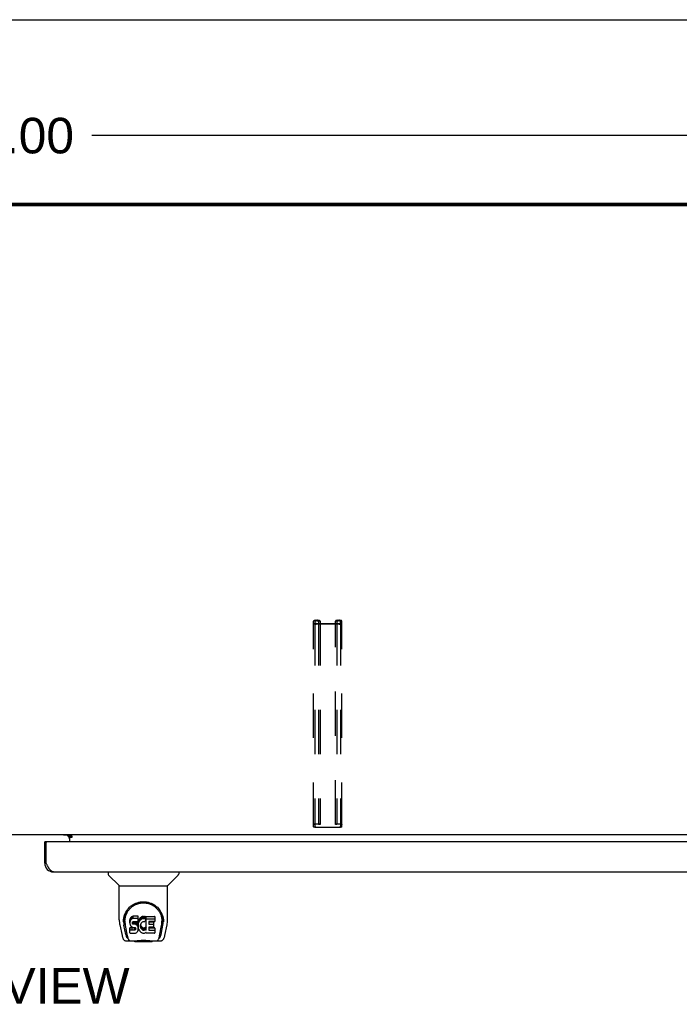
# Model space of a CAD drawing. Header units: inches. Extents: x 0 to 230, y 0 to 149.
# Tile 88 of 92: x 74 to 93, y 121 to 149. Entities that reach past the tile are written whole.
import ezdxf

# ---------------------------------------------------------------- set-up
doc = ezdxf.new("R2010")
doc.units = ezdxf.units.IN
doc.header["$LTSCALE"] = 12.635135
doc.header["$MEASUREMENT"] = 0
doc.linetypes.add('HIDDEN', pattern=[0.2, 0.1, -0.1])
doc.layers.get('0').update_dxf_attribs({"linetype": 'CONTINUOUS'})
for name, color, linetype in [('02___PRT_ALL_AXES', 7, 'CONTINUOUS'), ('DEFAULT_2', 8, 'HIDDEN'), ('DIMENSIONS', 7, 'CONTINUOUS')]:
    doc.layers.add(name, color=color, linetype=linetype)
doc.styles.get("Standard").update_dxf_attribs({"font": 'arial.ttf'})
doc.dimstyles.new('DIMSTYLE_1', dxfattribs={"dimtxt": 1.013514, "dimasz": 1.351351, "dimexe": 0.09, "dimexo": 0.07, "dimgap": 0.0375, "dimtad": 0, "dimtih": 1, "dimtoh": 1, "dimzin": 4, "dimdsep": 46, "dimtxsty": 'Standard', "dimblk": '_FILLED', "dimblk1": '_FILLED', "dimblk2": '_FILLED', "dimcen": 0.09, "dimazin": 1, "dimtfac": 1, "dimtofl": 0, "dimtmove": 0, "dimatfit": 3, "dimldrblk": '_FILLED', "dimfxl": 1, "dimtolj": 1, "dimtzin": 4, "dimarcsym": 0})

# ---------------------------------------------------------------- blocks, each defined once
blk = doc.blocks.new('_FILLED')
at = {"color": 0, "linetype": 'ByBlock'}
blk.add_solid([(0, 0), (-1, 0.2), (-1, -0.2)], dxfattribs=at)
blk = doc.blocks.new('*D9')
at = {"layer": 'DIMENSIONS', "color": 2, "linetype": 'Continuous'}
for p, q in [((43.844, 144.278), (43.844, 146.563)), ((103.844, 144.278), (103.844, 146.563)), ((43.844, 145.347), (71.566, 145.347)), ((103.844, 145.347), (76.121, 145.347))]:
    blk.add_line(p, q, dxfattribs=at)
at = {"layer": 'DIMENSIONS', "color": 2, "linetype": 'Continuous', "xscale": 1.3513513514, "yscale": 1.3513513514, "zscale": 1.3513513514, "rotation": 180}
blk.add_blockref('_FILLED', (43.844, 145.347), dxfattribs=at)
at = {"layer": 'DIMENSIONS', "color": 2, "linetype": 'Continuous', "xscale": 1.3513513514, "yscale": 1.3513513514, "zscale": 1.3513513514}
blk.add_blockref('_FILLED', (103.844, 145.347), dxfattribs=at)
at = {"layer": 'DIMENSIONS', "color": 2, "linetype": 'Continuous', "insert": (73.844, 145.853), "char_height": 1.0135, "width": 3.54165, "attachment_point": 2, "line_spacing_factor": 0.9}
blk.add_mtext('60.00', dxfattribs=at)

msp = doc.modelspace()

# ---------------------------------------------------------------- linework, layer by layer
at = {"color": 7, "linetype": 'Continuous'}
for p, q in [((0, 148.649), (229.73, 148.649)), ((103.732, 143.347), (43.956, 143.347)), ((102.291, 125.424), (45.396, 125.424)), ((75.418, 125.413), (75.482, 125.349)), ((75.49, 125.424), (75.49, 125.394)), ((74.843, 125.22), (74.781, 125.22)), ((75.49, 125.394), (75.558, 125.394)), ((75.49, 125.389), (75.49, 125.22)), ((75.558, 125.343), (75.49, 125.343)), ((75.558, 125.394), (75.558, 125.343)), ((74.781, 124.612), (74.823, 124.612)), ((76.59, 124.366), (76.59, 124.303)), ((78.598, 124.366), (78.598, 124.303)), ((76.899, 123.978), (76.601, 124.275)), ((78.288, 123.978), (78.586, 124.275)), ((76.905, 123.972), (78.283, 123.972)), ((76.905, 123), (76.905, 123.972)), ((78.283, 123.001), (78.283, 123.972)), ((77.023, 122.945), (77.023, 122.945)), ((77.03, 123.032), (77.029, 122.968)), ((77.067, 122.958), (77.067, 122.935)), ((77.209, 123.004), (77.208, 122.98)), ((77.208, 122.913), (77.208, 122.98)), ((77.209, 122.937), (77.208, 122.913)), ((77.208, 122.913), (77.208, 122.889)), ((77.208, 122.889), (77.212, 122.866)), ((77.214, 123.027), (77.209, 123.004)), ((77.209, 122.937), (77.209, 123.004)), ((77.214, 122.96), (77.209, 122.937)), ((77.224, 123.049), (77.214, 123.027)), ((77.214, 122.96), (77.214, 123.027)), ((77.224, 122.983), (77.214, 122.96)), ((77.237, 123.069), (77.224, 123.049)), ((77.224, 122.983), (77.224, 123.049)), ((77.237, 123.002), (77.224, 122.983)), ((77.246, 123.077), (77.237, 123.069)), ((77.237, 123.002), (77.237, 123.069)), ((77.246, 123.01), (77.237, 123.002)), ((77.256, 123.084), (77.246, 123.077)), ((77.246, 123.01), (77.246, 123.077)), ((77.256, 123.017), (77.246, 123.01)), ((77.277, 123.093), (77.256, 123.084)), ((77.256, 123.017), (77.256, 123.084)), ((77.277, 123.026), (77.256, 123.017)), ((77.301, 123.101), (77.277, 123.093)), ((77.277, 123.026), (77.277, 123.093)), ((77.301, 123.034), (77.277, 123.026)), ((77.279, 122.916), (77.281, 122.931)), ((77.279, 122.894), (77.279, 122.916)), ((77.279, 122.901), (77.279, 122.916)), ((77.279, 122.894), (77.279, 122.901)), ((77.282, 122.887), (77.279, 122.894)), ((77.281, 122.931), (77.284, 122.938)), ((77.282, 122.887), (77.282, 122.931)), ((77.286, 122.881), (77.282, 122.887)), ((77.284, 122.938), (77.29, 122.943)), ((77.286, 122.881), (77.286, 122.939)), ((77.29, 122.943), (77.305, 122.947)), ((77.307, 122.939), (77.292, 122.943)), ((77.292, 122.943), (77.292, 122.943)), ((77.292, 122.876), (77.292, 122.943)), ((77.44, 123.101), (77.301, 123.101)), ((77.301, 123.034), (77.301, 123.101)), ((77.44, 123.034), (77.301, 123.034)), ((77.305, 122.947), (77.319, 122.949)), ((77.331, 122.94), (77.307, 122.939)), ((77.307, 122.872), (77.307, 122.939)), ((77.319, 122.949), (77.432, 122.949)), ((77.355, 122.939), (77.331, 122.94)), ((77.331, 122.873), (77.331, 122.94)), ((77.378, 122.933), (77.355, 122.939)), ((77.355, 122.872), (77.355, 122.939)), ((77.389, 122.929), (77.378, 122.933)), ((77.378, 122.867), (77.378, 122.933)), ((77.399, 122.922), (77.389, 122.929)), ((77.389, 122.862), (77.389, 122.929)), ((77.416, 122.905), (77.399, 122.922)), ((77.399, 122.855), (77.399, 122.922)), ((77.429, 122.885), (77.416, 122.905)), ((77.416, 122.838), (77.416, 122.905)), ((77.432, 122.949), (77.438, 122.949)), ((77.438, 122.949), (77.44, 122.954)), ((77.442, 123.058), (77.44, 123.101)), ((77.44, 123.034), (77.44, 123.101)), ((77.442, 122.991), (77.44, 123.034)), ((77.44, 122.954), (77.441, 122.967)), ((77.444, 122.937), (77.44, 122.892)), ((77.44, 122.825), (77.44, 122.892)), ((77.441, 122.967), (77.442, 122.991)), ((77.442, 122.991), (77.442, 123.058)), ((77.448, 122.959), (77.444, 122.937)), ((77.444, 122.87), (77.444, 122.937)), ((77.448, 122.892), (77.444, 122.87)), ((77.454, 122.98), (77.448, 122.959)), ((77.448, 122.892), (77.448, 122.959)), ((77.454, 122.913), (77.448, 122.892)), ((77.463, 123.001), (77.454, 122.98)), ((77.454, 122.913), (77.454, 122.98)), ((77.463, 122.934), (77.454, 122.913)), ((77.474, 123.02), (77.463, 123.001)), ((77.463, 122.934), (77.463, 123.001)), ((77.474, 122.953), (77.463, 122.934)), ((77.487, 123.038), (77.474, 123.02)), ((77.474, 122.953), (77.474, 123.02)), ((77.487, 122.971), (77.474, 122.953)), ((77.501, 123.055), (77.487, 123.038)), ((77.487, 122.971), (77.487, 123.038)), ((77.501, 122.988), (77.487, 122.971)), ((77.518, 123.07), (77.501, 123.055)), ((77.501, 122.988), (77.501, 123.055)), ((77.518, 123.003), (77.501, 122.988)), ((77.523, 122.892), (77.517, 122.881)), ((77.536, 123.083), (77.518, 123.07)), ((77.518, 123.003), (77.518, 123.07)), ((77.536, 123.016), (77.518, 123.003)), ((77.537, 122.916), (77.523, 122.892)), ((77.556, 123.092), (77.536, 123.083)), ((77.536, 123.016), (77.536, 123.083)), ((77.556, 123.025), (77.536, 123.016)), ((77.545, 122.926), (77.537, 122.916)), ((77.556, 122.933), (77.545, 122.926)), ((77.578, 123.097), (77.556, 123.092)), ((77.556, 123.025), (77.556, 123.092)), ((77.578, 123.03), (77.556, 123.025)), ((77.581, 122.944), (77.556, 122.933)), ((77.6, 123.099), (77.578, 123.097)), ((77.578, 123.03), (77.578, 123.097)), ((77.6, 123.032), (77.578, 123.03)), ((77.594, 122.947), (77.581, 122.944)), ((77.607, 122.947), (77.594, 122.947)), ((77.6, 123.099), (77.623, 123.099)), ((77.6, 123.032), (77.6, 123.099)), ((77.623, 123.032), (77.6, 123.032)), ((77.62, 122.944), (77.607, 122.947)), ((77.632, 122.939), (77.62, 122.944)), ((77.634, 123.097), (77.623, 123.099)), ((77.623, 123.032), (77.623, 123.099)), ((77.634, 123.03), (77.623, 123.032)), ((77.645, 123.094), (77.634, 123.097)), ((77.634, 123.03), (77.634, 123.097)), ((77.645, 123.027), (77.634, 123.03)), ((77.665, 123.01), (77.638, 122.941)), ((77.663, 123.082), (77.645, 123.094)), ((77.645, 123.027), (77.645, 123.094)), ((77.663, 123.015), (77.645, 123.027)), ((77.663, 123.082), (77.663, 123.015)), ((77.665, 123.078), (77.665, 123.011)), ((77.673, 123.099), (77.91, 123.099)), ((77.673, 122.707), (77.673, 123.099)), ((77.673, 123.032), (77.91, 123.032)), ((77.743, 122.944), (77.743, 122.877)), ((77.91, 122.948), (77.748, 122.948)), ((77.748, 122.939), (77.879, 122.939)), ((77.884, 122.934), (77.884, 122.794)), ((77.915, 123.094), (77.915, 122.953)), ((78.157, 123.032), (78.158, 122.968)), ((78.164, 122.945), (78.164, 122.945)), ((76.92, 122.857), (76.985, 122.552)), ((77.092, 122.58), (77.039, 122.85)), ((77.076, 122.837), (77.133, 122.544)), ((77.21, 122.627), (77.21, 122.769)), ((77.212, 122.866), (77.221, 122.843)), ((77.274, 122.707), (77.214, 122.707)), ((77.274, 122.774), (77.215, 122.773)), ((77.215, 122.707), (77.215, 122.773)), ((77.215, 122.622), (77.359, 122.622)), ((77.221, 122.843), (77.233, 122.823)), ((77.233, 122.823), (77.25, 122.806)), ((77.25, 122.806), (77.27, 122.793)), ((77.27, 122.793), (77.281, 122.789)), ((77.335, 122.774), (77.274, 122.774)), ((77.274, 122.707), (77.274, 122.774)), ((77.335, 122.707), (77.274, 122.707)), ((77.281, 122.789), (77.292, 122.787)), ((77.292, 122.876), (77.286, 122.881)), ((77.307, 122.872), (77.292, 122.876)), ((77.292, 122.787), (77.34, 122.786)), ((77.331, 122.873), (77.307, 122.872)), ((77.355, 122.872), (77.331, 122.873)), ((77.35, 122.775), (77.335, 122.774)), ((77.335, 122.707), (77.335, 122.774)), ((77.35, 122.709), (77.335, 122.707)), ((77.34, 122.786), (77.347, 122.785)), ((77.347, 122.785), (77.354, 122.783)), ((77.356, 122.779), (77.35, 122.775)), ((77.35, 122.709), (77.35, 122.775)), ((77.356, 122.712), (77.35, 122.709)), ((77.354, 122.783), (77.36, 122.778)), ((77.378, 122.867), (77.355, 122.872)), ((77.358, 122.78), (77.356, 122.779)), ((77.356, 122.712), (77.356, 122.779)), ((77.362, 122.717), (77.356, 122.712)), ((77.359, 122.622), (77.371, 122.624)), ((77.36, 122.778), (77.365, 122.772)), ((77.362, 122.717), (77.362, 122.777)), ((77.371, 122.729), (77.362, 122.717)), ((77.365, 122.772), (77.372, 122.759)), ((77.371, 122.729), (77.371, 122.761)), ((77.374, 122.736), (77.371, 122.729)), ((77.371, 122.624), (77.382, 122.628)), ((77.372, 122.759), (77.374, 122.744)), ((77.374, 122.736), (77.374, 122.748)), ((77.374, 122.744), (77.374, 122.736)), ((77.389, 122.862), (77.378, 122.867)), ((77.382, 122.628), (77.402, 122.642)), ((77.399, 122.855), (77.389, 122.862)), ((77.416, 122.838), (77.399, 122.855)), ((77.402, 122.642), (77.419, 122.659)), ((77.429, 122.818), (77.416, 122.838)), ((77.419, 122.659), (77.426, 122.669)), ((77.426, 122.669), (77.431, 122.679)), ((77.439, 122.863), (77.429, 122.885)), ((77.429, 122.818), (77.429, 122.885)), ((77.439, 122.796), (77.429, 122.818)), ((77.431, 122.679), (77.44, 122.702)), ((77.44, 122.859), (77.439, 122.863)), ((77.439, 122.796), (77.439, 122.863)), ((77.445, 122.773), (77.439, 122.796)), ((77.444, 122.87), (77.44, 122.825)), ((77.44, 122.825), (77.441, 122.803)), ((77.44, 122.702), (77.446, 122.725)), ((77.441, 122.803), (77.444, 122.781)), ((77.444, 122.781), (77.448, 122.759)), ((77.447, 122.749), (77.445, 122.773)), ((77.446, 122.725), (77.447, 122.749)), ((77.447, 122.749), (77.447, 122.764)), ((77.448, 122.759), (77.455, 122.738)), ((77.455, 122.738), (77.477, 122.699)), ((77.477, 122.699), (77.489, 122.68)), ((77.489, 122.68), (77.504, 122.664)), ((77.504, 122.664), (77.52, 122.649)), ((77.51, 122.841), (77.509, 122.814)), ((77.509, 122.814), (77.51, 122.801)), ((77.513, 122.868), (77.51, 122.841)), ((77.51, 122.801), (77.51, 122.841)), ((77.51, 122.801), (77.513, 122.788)), ((77.512, 122.861), (77.513, 122.855)), ((77.517, 122.881), (77.513, 122.868)), ((77.513, 122.855), (77.524, 122.83)), ((77.513, 122.788), (77.513, 122.855)), ((77.513, 122.788), (77.524, 122.763)), ((77.52, 122.649), (77.538, 122.635)), ((77.524, 122.83), (77.537, 122.807)), ((77.524, 122.763), (77.524, 122.83)), ((77.524, 122.763), (77.537, 122.74)), ((77.537, 122.807), (77.546, 122.797)), ((77.537, 122.74), (77.537, 122.807)), ((77.537, 122.74), (77.546, 122.73)), ((77.538, 122.635), (77.548, 122.63)), ((77.546, 122.797), (77.556, 122.788)), ((77.546, 122.73), (77.546, 122.797)), ((77.546, 122.73), (77.556, 122.721)), ((77.548, 122.63), (77.558, 122.626)), ((77.556, 122.788), (77.567, 122.781)), ((77.556, 122.721), (77.556, 122.788)), ((77.556, 122.721), (77.567, 122.714)), ((77.558, 122.626), (77.58, 122.621)), ((77.567, 122.781), (77.579, 122.776)), ((77.567, 122.714), (77.567, 122.781)), ((77.567, 122.714), (77.579, 122.709)), ((77.579, 122.776), (77.593, 122.774)), ((77.579, 122.709), (77.579, 122.776)), ((77.579, 122.709), (77.593, 122.707)), ((77.58, 122.621), (77.602, 122.618)), ((77.593, 122.774), (77.606, 122.773)), ((77.593, 122.707), (77.593, 122.774)), ((77.593, 122.707), (77.606, 122.706)), ((77.602, 122.618), (77.624, 122.621)), ((77.606, 122.773), (77.619, 122.775)), ((77.606, 122.706), (77.606, 122.773)), ((77.606, 122.706), (77.619, 122.708)), ((77.619, 122.775), (77.632, 122.779)), ((77.619, 122.708), (77.619, 122.775)), ((77.619, 122.708), (77.632, 122.712)), ((77.624, 122.621), (77.646, 122.628)), ((77.632, 122.779), (77.644, 122.785)), ((77.632, 122.712), (77.632, 122.779)), ((77.632, 122.712), (77.644, 122.718)), ((77.644, 122.785), (77.655, 122.792)), ((77.644, 122.718), (77.644, 122.785)), ((77.644, 122.718), (77.655, 122.725)), ((77.646, 122.628), (77.665, 122.64)), ((77.655, 122.792), (77.655, 122.725)), ((77.662, 122.791), (77.673, 122.773)), ((77.662, 122.724), (77.673, 122.707)), ((77.675, 122.64), (77.665, 122.64)), ((77.665, 122.64), (77.665, 122.64)), ((77.675, 122.627), (77.675, 122.64)), ((77.911, 122.622), (77.68, 122.622)), ((77.745, 122.785), (77.745, 122.708)), ((77.748, 122.872), (77.879, 122.872)), ((77.879, 122.79), (77.749, 122.79)), ((77.749, 122.77), (77.911, 122.77)), ((77.749, 122.703), (77.911, 122.703)), ((77.915, 122.766), (77.915, 122.627)), ((78.054, 122.544), (78.111, 122.834)), ((78.095, 122.58), (78.148, 122.85)), ((78.111, 122.834), (78.112, 122.838)), ((78.202, 122.552), (78.267, 122.857)), ((77.109, 122.397), (77.336, 122.397)), ((77.151, 122.476), (77.143, 122.476)), ((77.149, 122.48), (77.153, 122.47)), ((77.153, 122.47), (77.153, 122.47)), ((77.195, 122.397), (77.189, 122.397)), ((77.195, 122.397), (77.194, 122.397)), ((77.31, 122.397), (77.331, 122.398)), ((77.31, 122.397), (77.332, 122.398)), ((77.355, 122.377), (77.335, 122.398)), ((77.832, 122.377), (77.355, 122.377)), ((77.801, 122.402), (77.828, 122.399)), ((77.832, 122.377), (77.852, 122.398)), ((77.851, 122.397), (78.078, 122.397)), ((77.993, 122.397), (77.992, 122.397)), ((77.998, 122.397), (77.997, 122.397)), ((78.034, 122.47), (78.035, 122.47)), ((78.035, 122.47), (78.038, 122.48)), ((78.044, 122.476), (78.036, 122.476))]:
    msp.add_line(p, q, dxfattribs=at)
at = {"color": 3, "linetype": 'Continuous'}
for p, q in [((43.948, 143.424), (103.74, 143.424)), ((103.732, 143.374), (43.956, 143.374)), ((75.49, 125.413), (75.318, 125.413)), ((74.781, 124.612), (74.781, 125.22)), ((74.823, 124.612), (74.823, 125.2)), ((103.407, 125.22), (74.843, 125.22)), ((75.558, 125.389), (75.49, 125.389)), ((74.83, 124.599), (74.823, 124.612)), ((74.84, 124.58), (74.83, 124.599)), ((74.847, 124.567), (74.84, 124.58)), ((74.854, 124.555), (74.847, 124.567)), ((74.861, 124.542), (74.854, 124.555)), ((75.028, 124.366), (103.222, 124.366))]:
    msp.add_line(p, q, dxfattribs=at)
msp.add_lwpolyline([(75.028, 124.366), (75.024, 124.366), (75.021, 124.366), (75.017, 124.366), (75.014, 124.367), (75.011, 124.368), (75.007, 124.369), (75.004, 124.37), (75, 124.371), (74.997, 124.372), (74.994, 124.374), (74.99, 124.376), (74.987, 124.378), (74.983, 124.38), (74.98, 124.382), (74.977, 124.384), (74.973, 124.387), (74.97, 124.39), (74.966, 124.392), (74.963, 124.395), (74.959, 124.399), (74.956, 124.402), (74.953, 124.405), (74.949, 124.409), (74.946, 124.413), (74.942, 124.417), (74.939, 124.421), (74.936, 124.425), (74.932, 124.429), (74.929, 124.433), (74.925, 124.438), (74.922, 124.442), (74.919, 124.447), (74.915, 124.452), (74.912, 124.457), (74.908, 124.462), (74.905, 124.467), (74.902, 124.472), (74.898, 124.478), (74.895, 124.483), (74.891, 124.489), (74.888, 124.494), (74.884, 124.5), (74.881, 124.506), (74.878, 124.512), (74.874, 124.518), (74.871, 124.524), (74.867, 124.53), (74.864, 124.536), (74.861, 124.542)], dxfattribs=at)
at = {"color": 7, "linetype": 'Continuous'}
for points in [[(77.023, 122.958), (77.025, 122.999), (77.032, 123.049), (77.043, 123.096), (77.057, 123.14), (77.074, 123.182), (77.094, 123.221), (77.117, 123.258), (77.141, 123.293), (77.169, 123.326), (77.198, 123.357), (77.23, 123.385), (77.263, 123.411), (77.299, 123.434), (77.337, 123.455), (77.376, 123.473), (77.418, 123.488), (77.46, 123.5), (77.504, 123.509), (77.549, 123.514), (77.594, 123.516), (77.639, 123.514), (77.684, 123.509), (77.727, 123.5), (77.77, 123.488), (77.812, 123.473), (77.851, 123.454), (77.889, 123.434), (77.924, 123.41), (77.958, 123.384), (77.99, 123.356), (78.019, 123.326), (78.046, 123.293), (78.071, 123.258), (78.094, 123.221), (78.113, 123.181), (78.13, 123.139), (78.144, 123.095), (78.155, 123.048), (78.162, 122.999), (78.164, 122.958)], [(77.354, 123.427), (77.37, 123.435), (77.386, 123.442), (77.402, 123.449), (77.418, 123.455), (77.434, 123.46), (77.449, 123.465), (77.465, 123.469), (77.481, 123.473), (77.497, 123.476), (77.513, 123.479), (77.529, 123.481), (77.545, 123.483), (77.561, 123.484), (77.577, 123.485), (77.593, 123.485), (77.609, 123.485), (77.625, 123.484), (77.641, 123.483), (77.657, 123.481), (77.673, 123.479), (77.689, 123.476), (77.705, 123.473), (77.72, 123.47), (77.736, 123.465), (77.752, 123.461), (77.768, 123.455), (77.784, 123.449), (77.8, 123.443), (77.817, 123.436)], [(77.067, 122.958), (77.067, 122.978), (77.069, 123.002), (77.071, 123.027), (77.075, 123.05), (77.08, 123.074), (77.085, 123.097), (77.092, 123.12), (77.1, 123.142), (77.108, 123.163), (77.118, 123.184), (77.128, 123.205), (77.139, 123.224), (77.15, 123.243), (77.163, 123.261), (77.175, 123.279), (77.189, 123.295), (77.202, 123.311), (77.216, 123.326), (77.231, 123.34), (77.245, 123.354), (77.26, 123.366), (77.276, 123.378), (77.291, 123.389), (77.307, 123.4), (77.322, 123.41), (77.338, 123.419), (77.354, 123.427)], [(77.817, 123.436), (77.832, 123.428), (77.848, 123.419), (77.864, 123.41), (77.88, 123.401), (77.895, 123.39), (77.911, 123.379), (77.926, 123.367), (77.941, 123.354), (77.956, 123.341), (77.97, 123.327), (77.984, 123.312), (77.998, 123.296), (78.012, 123.279), (78.024, 123.262), (78.037, 123.244), (78.048, 123.225), (78.059, 123.205), (78.069, 123.185), (78.079, 123.164), (78.087, 123.142), (78.095, 123.12), (78.102, 123.097), (78.108, 123.074), (78.112, 123.051), (78.116, 123.027), (78.119, 123.003), (78.12, 122.978), (78.121, 122.958)], [(76.905, 123), (76.905, 122.967), (76.909, 122.927), (76.914, 122.888), (76.92, 122.857)], [(77.023, 122.945), (77.023, 122.95), (77.023, 122.958)], [(77.067, 122.935), (77.067, 122.919), (77.069, 122.89), (77.072, 122.862), (77.076, 122.837)], [(78.112, 122.838), (78.112, 122.841), (78.113, 122.844), (78.113, 122.847), (78.114, 122.85), (78.114, 122.853), (78.115, 122.856), (78.115, 122.86), (78.116, 122.863), (78.116, 122.867), (78.117, 122.871), (78.117, 122.874), (78.117, 122.878), (78.118, 122.882), (78.118, 122.886), (78.119, 122.89), (78.119, 122.895), (78.119, 122.899), (78.12, 122.904), (78.12, 122.908), (78.12, 122.913), (78.12, 122.918), (78.12, 122.923), (78.121, 122.928), (78.121, 122.933), (78.121, 122.958)], [(78.164, 122.958), (78.164, 122.951), (78.164, 122.945)], [(78.267, 122.857), (78.273, 122.887), (78.279, 122.927), (78.282, 122.967), (78.283, 123.001)], [(77.214, 122.773), (77.214, 122.773), (77.214, 122.773), (77.213, 122.773), (77.213, 122.773), (77.212, 122.773), (77.212, 122.773), (77.212, 122.772), (77.211, 122.772), (77.211, 122.772), (77.211, 122.771), (77.21, 122.771), (77.21, 122.77), (77.21, 122.77), (77.21, 122.769)], [(77.214, 122.707), (77.214, 122.707), (77.214, 122.706), (77.213, 122.706), (77.213, 122.706), (77.212, 122.706), (77.212, 122.706), (77.212, 122.705), (77.211, 122.705), (77.211, 122.705), (77.211, 122.704), (77.21, 122.704), (77.21, 122.703), (77.21, 122.703), (77.21, 122.702)], [(76.985, 122.552), (76.988, 122.539), (76.993, 122.52), (76.998, 122.503), (77.003, 122.488), (77.008, 122.475), (77.014, 122.462), (77.021, 122.451), (77.028, 122.44), (77.036, 122.431), (77.045, 122.422), (77.056, 122.414), (77.067, 122.407), (77.079, 122.402), (77.092, 122.399), (77.106, 122.397), (77.109, 122.397)], [(77.133, 122.544), (77.136, 122.533), (77.139, 122.519), (77.142, 122.505), (77.145, 122.493), (77.149, 122.48)], [(77.153, 122.47), (77.158, 122.457), (77.164, 122.445), (77.171, 122.434), (77.177, 122.425), (77.185, 122.417), (77.193, 122.41), (77.202, 122.404), (77.212, 122.4), (77.222, 122.398), (77.229, 122.397)], [(77.331, 122.398), (77.353, 122.399), (77.376, 122.401), (77.401, 122.404), (77.427, 122.407), (77.453, 122.41), (77.481, 122.413), (77.509, 122.415), (77.538, 122.417), (77.567, 122.418), (77.596, 122.418), (77.625, 122.418), (77.654, 122.416), (77.683, 122.414), (77.711, 122.412), (77.738, 122.409), (77.764, 122.407), (77.789, 122.404), (77.813, 122.401), (77.836, 122.399)], [(77.332, 122.398), (77.359, 122.399), (77.386, 122.402), (77.415, 122.405), (77.443, 122.408), (77.472, 122.41), (77.502, 122.413), (77.532, 122.414), (77.563, 122.416), (77.593, 122.416), (77.624, 122.416), (77.654, 122.415), (77.684, 122.413), (77.714, 122.41), (77.743, 122.408), (77.801, 122.402)], [(77.828, 122.399), (77.855, 122.398), (77.877, 122.397)], [(77.836, 122.399), (77.857, 122.398), (77.877, 122.397)], [(77.958, 122.397), (77.966, 122.398), (77.976, 122.4), (77.985, 122.404), (77.994, 122.41), (78.002, 122.417), (78.01, 122.425), (78.016, 122.434), (78.023, 122.445), (78.029, 122.457), (78.034, 122.47)], [(78.038, 122.48), (78.042, 122.493), (78.045, 122.505), (78.049, 122.519), (78.052, 122.533), (78.054, 122.544)], [(78.078, 122.397), (78.081, 122.397), (78.094, 122.399), (78.107, 122.402), (78.12, 122.407), (78.131, 122.414), (78.141, 122.421), (78.151, 122.43), (78.159, 122.44), (78.166, 122.451), (78.173, 122.462), (78.179, 122.474), (78.184, 122.488), (78.19, 122.503), (78.195, 122.52), (78.199, 122.539), (78.202, 122.552)]]:
    msp.add_lwpolyline(points, dxfattribs=at)
at = {"color": 3, "linetype": 'Continuous'}
for centre, radius, start, end in [((75.375, 125.309), 0.115, 0, 64.7498), ((74.843, 125.2), 0.02, 90, 180), ((75.028, 124.612), 0.246, 180, 270)]:
    msp.add_arc(centre, radius, start, end, dxfattribs=at)
at = {"color": 7, "linetype": 'Continuous'}
for centre, radius, start, end in [((76.629, 124.303), 0.0394, 180, 225), ((78.558, 124.303), 0.0394, 315, 360), ((76.913, 123.992), 0.0197, 225, 270), ((78.274, 123.992), 0.0197, 270, 315)]:
    msp.add_arc(centre, radius, start, end, dxfattribs=at)
for centre, major_axis, ratio, start_param, end_param in [((77.594, 122.958), (0, 0.565), 0.999848, 1.137008, 1.76365), ((77.594, 122.958), (0, 0.565), 0.999848, 4.519536, 5.145564), ((77.634, 122.943), (0, 0.00448), 1, -3.557718, -1.937287), ((77.66, 123.078), (0, 0.00448), 1, -1.566905, -0.665444), ((77.66, 123.011), (0, 0.00448), 1, 4.345898, 5.617742), ((77.748, 122.944), (0.00448, 0), 1, 1.570796, 3.141593), ((77.748, 122.943), (0.00448, 0), 1, -3.141593, -1.570796), ((77.879, 122.934), (0.00448, 0), 1, 0, 1.570796), ((77.91, 123.094), (0.00448, 0), 1, 0, 1.570796), ((77.91, 123.027), (0.00448, 0), 1, 0, 1.570796), ((77.91, 122.953), (0.00448, 0), 1, -1.570796, 0), ((77.215, 122.627), (0, 0.00483), 1, 1.570796, 3.141593), ((77.658, 122.788), (0.00448, 0), 1, 0.594971, 2.222579), ((77.658, 122.722), (0.00448, 0), 1, 0.594971, 2.222579), ((77.68, 122.627), (0.00448, 0), 1, -3.141593, -1.570796), ((77.748, 122.877), (0.00448, 0), 1, -3.141593, -1.570796), ((77.749, 122.785), (0.00448, 0), 1, 1.570796, 3.141593), ((77.749, 122.775), (0.00448, 0), 1, -3.141593, -1.570796), ((77.749, 122.708), (0.00448, 0), 1, -3.141593, -1.570796), ((77.879, 122.868), (0.00448, 0), 1, 0, 1.570796), ((77.879, 122.794), (0.00448, 0), 1, -1.570796, 0), ((77.911, 122.766), (0.00448, 0), 1, 0, 1.570796), ((77.911, 122.699), (0.00448, 0), 1, 0, 1.570796), ((77.911, 122.627), (0.00448, 0), 1, -1.570796, 0), ((77.15, 122.83), (0.007, 0.354), 0.213027, -3.923008, -3.13761), ((78.037, 122.83), (-0.007, 0.354), 0.213027, -3.145575, -2.360177)]:
    msp.add_ellipse(centre, major_axis=major_axis, ratio=ratio, start_param=start_param, end_param=end_param, dxfattribs=at)
at = {"layer": '02___PRT_ALL_AXES', "color": 3, "linetype": 'Continuous'}
msp.add_line((75.318, 125.413), (75.318, 125.424), dxfattribs=at)
at = {"layer": 'DEFAULT_2', "color": 8, "linetype": 'HIDDEN'}
for p, q in [((82.437, 125.654), (82.437, 131.513)), ((82.477, 131.513), (82.477, 125.654)), ((82.517, 131.534), (82.545, 131.534)), ((82.545, 131.524), (82.517, 131.524)), ((82.517, 131.439), (83.17, 131.439)), ((83.17, 131.429), (82.517, 131.429)), ((82.585, 131.513), (82.585, 125.714)), ((82.625, 131.51), (82.585, 131.51)), ((82.625, 131.513), (82.625, 125.714)), ((83.062, 125.714), (83.062, 131.513)), ((83.102, 131.51), (83.062, 131.51)), ((83.102, 131.513), (83.102, 125.714)), ((83.142, 131.534), (83.17, 131.534)), ((83.17, 131.524), (83.142, 131.524)), ((83.21, 131.513), (83.21, 125.654)), ((83.25, 125.654), (83.25, 131.513)), ((82.517, 125.738), (82.545, 125.738)), ((82.545, 125.728), (82.517, 125.728)), ((82.625, 125.714), (82.585, 125.714)), ((83.102, 125.714), (83.062, 125.714)), ((83.142, 125.738), (83.17, 125.738)), ((83.17, 125.728), (83.142, 125.728)), ((82.517, 125.644), (83.17, 125.644)), ((83.17, 125.633), (82.517, 125.633))]:
    msp.add_line(p, q, dxfattribs=at)
for points in [[(82.517, 131.534), (82.507, 131.534), (82.497, 131.533), (82.487, 131.532), (82.477, 131.531), (82.469, 131.53), (82.461, 131.528), (82.454, 131.526), (82.448, 131.524), (82.443, 131.521), (82.44, 131.519), (82.438, 131.516), (82.437, 131.513)], [(82.437, 131.449), (82.438, 131.447), (82.44, 131.444), (82.443, 131.442), (82.448, 131.439), (82.454, 131.437), (82.461, 131.435), (82.469, 131.433), (82.477, 131.432), (82.487, 131.43), (82.497, 131.429), (82.507, 131.429), (82.517, 131.429)], [(82.477, 131.513), (82.478, 131.515), (82.479, 131.516), (82.482, 131.518), (82.485, 131.519), (82.489, 131.521), (82.494, 131.522), (82.499, 131.522), (82.505, 131.523), (82.511, 131.523), (82.517, 131.524)], [(82.517, 131.439), (82.511, 131.439), (82.505, 131.44), (82.499, 131.44), (82.494, 131.441), (82.489, 131.442), (82.485, 131.443), (82.482, 131.445), (82.479, 131.446), (82.478, 131.448), (82.477, 131.449)], [(82.625, 131.513), (82.624, 131.516), (82.622, 131.519), (82.619, 131.521), (82.614, 131.524), (82.608, 131.526), (82.601, 131.528), (82.594, 131.53), (82.585, 131.531), (82.575, 131.532), (82.566, 131.533), (82.555, 131.534), (82.545, 131.534)], [(82.545, 131.524), (82.551, 131.523), (82.557, 131.523), (82.563, 131.522), (82.568, 131.522), (82.573, 131.521), (82.577, 131.519), (82.581, 131.518), (82.583, 131.516), (82.584, 131.515), (82.585, 131.513)], [(83.142, 131.534), (83.132, 131.534), (83.122, 131.533), (83.112, 131.532), (83.102, 131.531), (83.094, 131.53), (83.086, 131.528), (83.079, 131.526), (83.073, 131.524), (83.068, 131.521), (83.065, 131.519), (83.063, 131.516), (83.062, 131.513)], [(83.102, 131.513), (83.103, 131.515), (83.104, 131.516), (83.107, 131.518), (83.11, 131.519), (83.114, 131.521), (83.119, 131.522), (83.124, 131.522), (83.13, 131.523), (83.136, 131.523), (83.142, 131.524)], [(83.25, 131.513), (83.249, 131.516), (83.247, 131.519), (83.244, 131.521), (83.239, 131.524), (83.233, 131.526), (83.226, 131.528), (83.219, 131.53), (83.21, 131.531), (83.2, 131.532), (83.191, 131.533), (83.18, 131.534), (83.17, 131.534)], [(83.17, 131.524), (83.176, 131.523), (83.182, 131.523), (83.188, 131.522), (83.193, 131.522), (83.198, 131.521), (83.202, 131.519), (83.206, 131.518), (83.208, 131.516), (83.209, 131.515), (83.21, 131.513)], [(83.17, 131.429), (83.18, 131.429), (83.191, 131.429), (83.2, 131.43), (83.21, 131.432), (83.219, 131.433), (83.226, 131.435), (83.233, 131.437), (83.239, 131.439), (83.244, 131.442), (83.247, 131.444), (83.249, 131.447), (83.25, 131.449)], [(83.21, 131.449), (83.209, 131.448), (83.208, 131.446), (83.206, 131.445), (83.202, 131.443), (83.198, 131.442), (83.193, 131.441), (83.188, 131.44), (83.182, 131.44), (83.176, 131.439), (83.17, 131.439)], [(82.437, 125.718), (82.438, 125.72), (82.44, 125.723), (82.443, 125.726), (82.448, 125.728), (82.454, 125.73), (82.461, 125.732), (82.469, 125.734), (82.477, 125.736), (82.487, 125.737), (82.497, 125.738), (82.507, 125.738), (82.517, 125.738)], [(82.517, 125.728), (82.511, 125.728), (82.505, 125.727), (82.499, 125.727), (82.494, 125.726), (82.489, 125.725), (82.485, 125.724), (82.482, 125.722), (82.479, 125.721), (82.478, 125.719), (82.477, 125.718)], [(82.545, 125.738), (82.555, 125.738), (82.566, 125.738), (82.575, 125.737), (82.585, 125.736), (82.594, 125.734), (82.601, 125.732), (82.608, 125.73), (82.614, 125.728), (82.619, 125.726), (82.622, 125.723), (82.624, 125.72), (82.625, 125.718)], [(82.585, 125.718), (82.584, 125.719), (82.583, 125.721), (82.581, 125.722), (82.577, 125.724), (82.573, 125.725), (82.568, 125.726), (82.563, 125.727), (82.557, 125.727), (82.551, 125.728), (82.545, 125.728)], [(83.062, 125.718), (83.063, 125.72), (83.065, 125.723), (83.068, 125.726), (83.073, 125.728), (83.079, 125.73), (83.086, 125.732), (83.094, 125.734), (83.102, 125.736), (83.112, 125.737), (83.122, 125.738), (83.132, 125.738), (83.142, 125.738)], [(83.142, 125.728), (83.136, 125.728), (83.13, 125.727), (83.124, 125.727), (83.119, 125.726), (83.114, 125.725), (83.11, 125.724), (83.107, 125.722), (83.104, 125.721), (83.103, 125.719), (83.102, 125.718)], [(83.17, 125.738), (83.18, 125.738), (83.191, 125.738), (83.2, 125.737), (83.21, 125.736), (83.219, 125.734), (83.226, 125.732), (83.233, 125.73), (83.239, 125.728), (83.244, 125.726), (83.247, 125.723), (83.249, 125.72), (83.25, 125.718)], [(83.21, 125.718), (83.209, 125.719), (83.208, 125.721), (83.206, 125.722), (83.202, 125.724), (83.198, 125.725), (83.193, 125.726), (83.188, 125.727), (83.182, 125.727), (83.176, 125.728), (83.17, 125.728)], [(82.517, 125.633), (82.507, 125.633), (82.497, 125.634), (82.487, 125.635), (82.477, 125.636), (82.469, 125.637), (82.461, 125.639), (82.454, 125.641), (82.448, 125.644), (82.443, 125.646), (82.44, 125.649), (82.438, 125.651), (82.437, 125.654)], [(82.477, 125.654), (82.478, 125.652), (82.479, 125.651), (82.482, 125.649), (82.485, 125.648), (82.489, 125.647), (82.494, 125.646), (82.499, 125.645), (82.505, 125.644), (82.511, 125.644), (82.517, 125.644)], [(83.17, 125.644), (83.176, 125.644), (83.182, 125.644), (83.188, 125.645), (83.193, 125.646), (83.198, 125.647), (83.202, 125.648), (83.206, 125.649), (83.208, 125.651), (83.209, 125.652), (83.21, 125.654)], [(83.25, 125.654), (83.249, 125.651), (83.247, 125.649), (83.244, 125.646), (83.239, 125.644), (83.233, 125.641), (83.226, 125.639), (83.219, 125.637), (83.21, 125.636), (83.2, 125.635), (83.191, 125.634), (83.18, 125.633), (83.17, 125.633)]]:
    msp.add_lwpolyline(points, dxfattribs=at)

# ---------------------------------------------------------------- texts
at = {"layer": 'DIMENSIONS', "color": 2, "linetype": 'Continuous', "insert": (73.737, 121.624), "char_height": 1.0135, "width": 6.90621, "attachment_point": 2, "line_spacing_factor": 0.9}
msp.add_mtext('TOP VIEW', dxfattribs=at)

# ---------------------------------------------------------------- dimensions: what is measured, and where the dimension line sits
at = {"layer": 'DIMENSIONS', "color": 2, "linetype": 'Continuous'}
dim = msp.add_linear_dim(base=(43.844, 145.347), p1=(103.844, 146.633), p2=(43.844, 146.633), angle=180, dimstyle='DIMSTYLE_1', dxfattribs=at)
dim.commit()
dim.dimension.update_dxf_attribs({"geometry": '*D9', "text_midpoint": (73.836, 145.341), "dimtype": 160})

doc.saveas('drawing.dxf')
